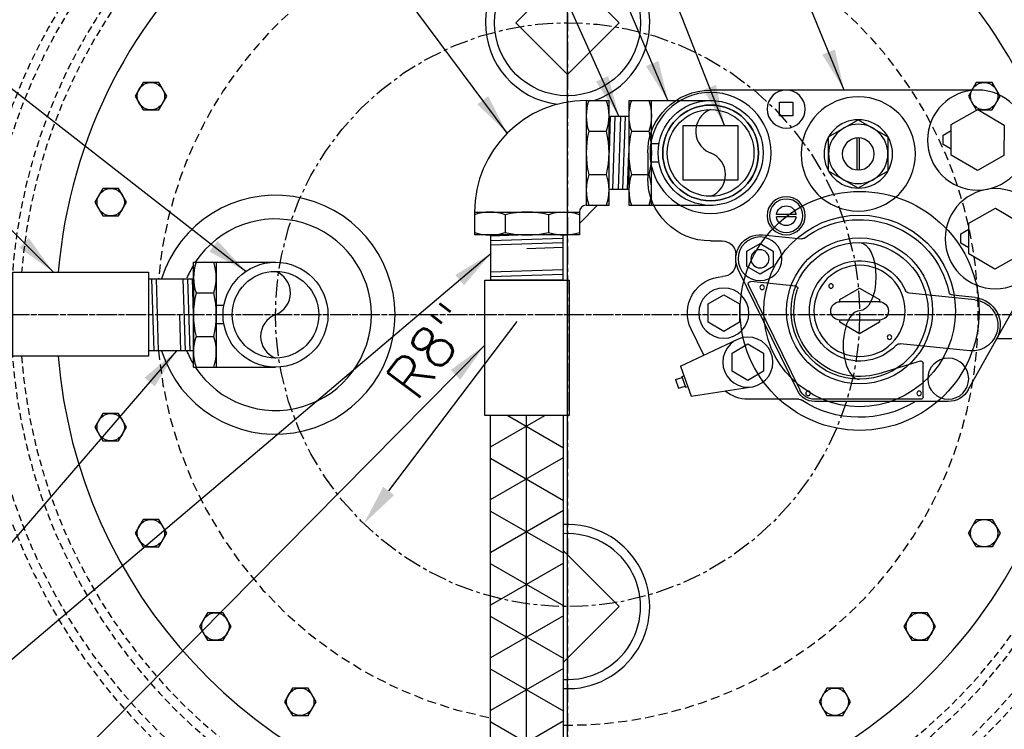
# Model space of a CAD drawing. Extents: x -174 to 90, y 3202 to 3403.
# Tile 32 of 35: x 41 to 68, y 3317 to 3336. Entities that reach past the tile are written whole.
import ezdxf

# ---------------------------------------------------------------- set-up
doc = ezdxf.new("R2010")
doc.units = 0
doc.header["$MEASUREMENT"] = 0
doc.header["$PDSIZE"] = 1
for name, pattern in [('CENTER1', [0.6625, 0.5, -0.075, 0.0125, -0.075]), ('HIDDEN', [0.375, 0.25, -0.125]), ('HIDDEN2', [0.28125, 0.1875, -0.09375]), ('HIDDEN5', [0.05, 0.025, -0.025])]:
    doc.linetypes.add(name, pattern=pattern)
doc.layers.get('DEFPOINTS').update_dxf_attribs({"linetype": 'CONTINUOUS'})
for name, color, linetype in [('BOARDER-TXT', 2, 'CONTINUOUS'), ('CENTERLINE', 3, 'CENTER1'), ('FLEXHOSE-2', 3, 'CONTINUOUS'), ('FRP-2-HATCH', 1, 'CONTINUOUS'), ('FRP-COLLAR', 2, 'CONTINUOUS'), ('FRP-SUMP', 2, 'CONTINUOUS'), ('GALV-2', 3, 'CONTINUOUS'), ('GALV-2-PIPE', 3, 'CONTINUOUS'), ('GALV-4', 4, 'CONTINUOUS'), ('GALV-4-PLUG', 4, 'CONTINUOUS'), ('MANWAY', 2, 'CONTINUOUS'), ('SUB-PUMP', 4, 'CONTINUOUS'), ('TANK-MANWAY', 5, 'CONTINUOUS'), ('TANK-MANWAY-BOLT', 7, 'CONTINUOUS'), ('TEXT', 3, 'CONTINUOUS')]:
    doc.layers.add(name, color=color, linetype=linetype)
doc.layers.add('FREEZE-LINES', color=8, linetype='CONTINUOUS', plot=False)
doc.styles.add('GM2-3$0$SIMPLEX', font='simplex.shx')
doc.styles.add('SIMPLEX', font='simplex')
doc.dimstyles.new('DIM12', dxfattribs={"dimscale": 12, "dimtxt": 0.09375, "dimasz": 0.09375, "dimexe": 0.0625, "dimexo": 0.0625, "dimgap": 0.0625, "dimtad": 1, "dimdec": 4, "dimzin": 3, "dimdsep": 46, "dimlunit": 4, "dimtxsty": 'SIMPLEX', "dimcen": 0, "dimclrd": 3, "dimclre": 3, "dimclrt": 3, "dimadec": 0, "dimazin": 0, "dimtfac": 1, "dimtdec": 4, "dimtmove": 0, "dimatfit": 3, "dimfxl": 1, "dimfrac": 2, "dimtolj": 1, "dimtzin": 3, "dimarcsym": 0})
doc.dimstyles.new('GM2-3$0$DIM12', dxfattribs={"dimscale": 12, "dimtxt": 0.09375, "dimasz": 0.09375, "dimexe": 0.0625, "dimexo": 0.0625, "dimgap": 0.0625, "dimtad": 1, "dimdec": 4, "dimzin": 3, "dimdsep": 46, "dimlunit": 4, "dimtxsty": 'GM2-3$0$SIMPLEX', "dimcen": 0, "dimclrd": 3, "dimclre": 3, "dimclrt": 3, "dimadec": 0, "dimazin": 0, "dimtfac": 1, "dimtdec": 4, "dimtmove": 0, "dimatfit": 3, "dimfxl": 1, "dimfrac": 2, "dimtolj": 1, "dimtzin": 3, "dimarcsym": 0})

# ---------------------------------------------------------------- blocks, each defined once
blk = doc.blocks.new('*D9')
at = {"layer": 'DEFPOINTS', "color": 0, "transparency": 16777216}
for p in [(55.109, 3328.728), (50.334, 3322.406)]:
    blk.add_point(p, dxfattribs=at)
at = {"layer": 'TEXT', "color": 3, "lineweight": -2, "transparency": 16777216}
blk.add_line((54.52, 3327.947), (51.012, 3323.303), dxfattribs=at)
at = {"layer": 'TEXT', "color": 3, "transparency": 16777216}
blk.add_solid([(50.862, 3323.416), (51.162, 3323.19), (50.334, 3322.406)], dxfattribs=at)
at = {"layer": 'TEXT', "color": 3, "transparency": 16777216, "insert": (52.144, 3327.157), "char_height": 1.125, "attachment_point": 5, "rotation": 52.9356, "style": 'SIMPLEX'}
blk.add_mtext('\\A1;R8"', dxfattribs=at)
blk = doc.blocks.new('A$C660F7303')
at = {"layer": 'SUB-PUMP', "color": 8, "linetype": 'Continuous'}
for p, q in [((2.428, 2.483), (-1.238, 2.483)), ((-4.906, 1.515), (-4.615, 2.341)), ((-4.615, 2.341), (-2.956, 2.084)), ((-1.688, 2.2), (-3.322, -1.138)), ((-1.666, 2.42), (-3.054, 2.42)), ((-1.632, 2.173), (-3.044, -0.712)), ((1.678, 2.42), (-1.238, 2.42)), ((1.74, 2.358), (1.74, 1.434)), ((2.974, 2.163), (4.914, -1.308)), ((-5.04, 1.883), (-4.956, 2.119)), ((-4.956, 2.119), (-4.779, 2.065)), ((-4.872, 1.799), (-4.768, 2.094)), ((-4.768, 2.094), (-4.708, 2.076)), ((-5.04, 1.883), (-4.862, 1.829)), ((-4.872, 1.799), (-4.813, 1.781)), ((1.66, 1.374), (0.527, 1.721)), ((-4.906, 1.515), (-3.355, 0.783)), ((-4.268, 1.214), (-4.617, 0.5)), ((3.016, 1.092), (1.11, 0.898)), ((4.231, 0.766), (3.754, 0.766)), ((4.231, -0.086), (4.231, 0.766)), ((0.541, 0.25), (-0.541, 0.25)), ((0.541, -0.25), (-0.541, -0.25)), ((3.158, -0.305), (1.357, -0.487)), ((3.164, -0.367), (2.553, -0.429)), ((-1.751, -0.677), (-2.981, -0.802)), ((-3.389, -1.314), (-3.389, -1.543)), ((-4.081, -1.918), (-3.764, -1.918)), ((-2.662, -2.086), (-1.586, -1.977)), ((4.584, -4.922), (5.067, -2.219)), ((-1.742, -2.578), (-2.28, -2.578)), ((-1.742, -2.641), (-2.28, -2.641)), ((-5.804, -4.33), (-5.804, -3.64)), ((-0.067, -3.866), (-0.067, -4.739)), ((-0.005, -3.866), (-0.005, -4.739)), ((3.233, -6.053), (-4.081, -6.053))]:
    blk.add_line(p, q, dxfattribs=at)
for points in [[(-3.061, 0.904), (-2.628, 1.154), (-2.628, 1.654), (-3.061, 1.904), (-3.494, 1.654), (-3.494, 1.154)], [(-3.719, -0.44), (-3.286, -0.19), (-3.286, 0.31), (-3.719, 0.56), (-4.152, 0.31), (-4.152, -0.19)], [(-2.728, -1.847), (-2.366, -1.638), (-2.366, -1.219), (-2.728, -1.01), (-3.091, -1.219), (-3.091, -1.638)], [(3.723, -2.814), (4.443, -2.39), (4.436, -1.554), (3.709, -1.142), (2.988, -1.566), (2.995, -2.402)], [(-0.036, -5.24), (0.776, -4.771), (0.776, -3.833), (-0.036, -3.365), (-0.848, -3.833), (-0.848, -4.771)], [(-3.331, -5.08), (-3.331, -3.58), (-4.831, -3.58), (-4.831, -5.08)], [(3.24, -5.517), (3.96, -5.092), (3.953, -4.256), (3.226, -3.844), (2.505, -4.269), (2.512, -5.105)], [(-2.195, -5.717), (-1.826, -5.717), (-1.826, -5.348), (-2.195, -5.348)]]:
    blk.add_lwpolyline(points, close=True, dxfattribs=at)
for points in [[(0.541, 0.25), (0.541, 0.312), (0, 0.625), (-0.541, 0.312), (-0.541, 0.25)], [(-0.541, -0.25), (-0.541, -0.312), (0, -0.625), (0.541, -0.312), (0.541, -0.25)], [(2.99, -1.729), (2.77, -1.856), (2.77, -2.112), (2.992, -2.241), (2.994, -2.239)], [(2.507, -4.432), (2.287, -4.558), (2.287, -4.815), (2.509, -4.943), (2.511, -4.942)]]:
    blk.add_lwpolyline(points, dxfattribs=at)
for centre, radius in [((-1.411, 2.258), 0.0625), ((1.631, 2.258), 0.0625), ((2.428, 1.858), 0.562), ((-3.061, 1.404), 0.688), ((0, 0), 1.25), ((-3.719, 0.06), 0.688), ((0.818, 0.718), 0.0625), ((-2.668, -0.645), 0.0625), ((-0.783, -0.684), 0.0625), ((3.716, -1.978), 1.373), ((-2.728, -1.428), 0.598), ((-2.728, -1.428), 0.248), ((-2.011, -2.609), 0.521), ((-2.011, -2.609), 0.458), ((-4.081, -4.33), 1.66), ((-0.036, -4.302), 1.566), ((-4.081, -4.33), 1.312), ((-0.036, -4.302), 0.938), ((-0.036, -4.302), 0.812), ((3.233, -4.681), 1.373), ((-0.036, -4.302), 0.438), ((-2.011, -5.532), 0.521)]:
    blk.add_circle(centre, radius, dxfattribs=at)
for centre, radius, start, end in [((0, 0), 2.917, 58.3361, 123.2055), ((-1.238, 1.983), 0.5, 90, 154.2739), ((-1.666, 2.545), 0.125, 270, 303.2055), ((2.428, 1.858), 0.625, 29.2078, 90), ((-3.054, 1.42), 1, 90, 129.0586), ((-1.238, 1.983), 0.438, 90, 154.2739), ((1.678, 2.358), 0.0625, 0, 90), ((0, 0), 1.799, 72.9847, 199.2841), ((0, 0), 1.375, 42.9745, 335.9351), ((1.678, 1.434), 0.0625, 252.9847, 0), ((3.087, 0.394), 0.702, 275.7944, 95.7944), ((1.097, 1.023), 0.125, 222.9745, 275.7944), ((3.087, 0.394), 0.764, 275.7944, 29.2078), ((-3.719, 0.06), 1, 153.9206, 268.1331), ((-0.541, 0), 0.25, 90, 270), ((0.541, 0), 0.25, 270, 90), ((0, 0), 2.5, 233.1631, 347.8371), ((1.37, -0.612), 0.125, 95.7944, 155.9351), ((2.566, -0.553), 0.125, 95.7944, 167.8371), ((-2.988, -0.74), 0.0625, 153.9206, 275.7944), ((-1.757, -0.615), 0.0625, 275.7944, 19.2841), ((-3.764, -1.314), 0.375, 360, 88.1331), ((-2.728, -1.428), 0.661, 153.9206, 275.7944), ((-3.764, -1.543), 0.375, 270, 0), ((-4.081, -3.64), 1.723, 90, 180), ((-1.574, -2.101), 0.125, 53.1631, 95.7944), ((-2.011, -2.609), 0.271, 6.6258, 173.3742), ((-2.011, -2.609), 0.271, 186.6258, 353.3742), ((-4.081, -4.33), 1.723, 180, 270)]:
    blk.add_arc(centre, radius, start, end, dxfattribs=at)
blk = doc.blocks.new('A$C0CB26CEE')
at = {"layer": 'BOARDER-TXT'}
blk.add_lwpolyline([(5.493, 3.654), (5.493, 5.959), (9.207, 5.959), (9.207, 3.654)], close=True, dxfattribs=at)

msp = doc.modelspace()

# ---------------------------------------------------------------- hatches: boundary and pattern name
at = {"layer": 'FRP-2-HATCH', "linetype": 'Continuous'}
h = msp.add_hatch(dxfattribs=at)
h.set_pattern_fill('NET3', color=256, scale=10, angle=90, style=0)
h.set_pattern_definition([(90, (2941.0343, 3351.7779), (-1.25, 8e-17), []), (150, (2941.0343, 3351.7779), (-0.625, -1.08253175), []), (210, (2941.0343, 3351.7779), (0.625, -1.08253175), [])])
h.paths.add_polyline_path([(53.81947, 3308.54671), (55.81947, 3308.54671), (55.80427, 3325.36873), (53.80427, 3325.36873)])

# ---------------------------------------------------------------- linework, layer by layer
at = {"layer": 'BOARDER-TXT'}
msp.add_lwpolyline([(55.95362, 3325.36873), (53.6487, 3325.36873), (53.6487, 3329.08308), (55.95362, 3329.08308)], close=True, dxfattribs=at)
at = {"layer": 'CENTERLINE'}
for p, q in [((55.92071, 3304.70979), (55.92071, 3351.56019)), ((89.17297, 3328.13499), (32.32049, 3328.13499))]:
    msp.add_line(p, q, dxfattribs=at)
msp.add_circle((55.91369, 3328.13499), 8, dxfattribs=at)
at = {"layer": 'FLEXHOSE-2', "linetype": 'Continuous'}
for p, q in [((53.8153, 3329.08308), (53.8153, 3330.3197)), ((55.78702, 3330.3197), (55.78702, 3329.08308)), ((44.43107, 3329.11431), (45.66769, 3329.11431)), ((55.78702, 3329.08308), (53.8153, 3329.08308)), ((45.66769, 3327.14259), (44.43107, 3327.14259))]:
    msp.add_line(p, q, dxfattribs=at)
at = {"layer": 'FLEXHOSE-2', "color": 7}
for p, q in [((54.80116, 3330.31964), (53.8153, 3330.28883)), ((55.78702, 3330.22545), (53.8153, 3330.16383)), ((55.78702, 3330.10045), (53.8153, 3330.03883)), ((55.78702, 3329.97545), (54.80116, 3329.94464)), ((55.78702, 3329.36389), (53.8153, 3329.30227)), ((44.58688, 3327.14259), (44.52526, 3329.11431)), ((44.71188, 3327.14259), (44.65026, 3329.11431)), ((45.44844, 3327.14259), (45.38683, 3329.11431)), ((45.57344, 3327.14259), (45.51183, 3329.11431)), ((45.66763, 3328.12845), (45.63683, 3329.11431)), ((55.78702, 3329.23889), (53.8153, 3329.17727)), ((45.32344, 3327.14259), (45.29263, 3328.12845))]:
    msp.add_line(p, q, dxfattribs=at)
at = {"layer": 'FREEZE-LINES', "color": 8, "linetype": 'Continuous'}
msp.add_line((55.91369, 3253.50724), (55.91369, 3393.81703), dxfattribs=at)
at = {"layer": 'FREEZE-LINES', "color": 8, "linetype": 'CENTER1'}
msp.add_line((89.91369, 3328.13499), (-42.08631, 3328.13499), dxfattribs=at)
at = {"layer": 'FRP-COLLAR', "color": 7, "linetype": 'HIDDEN5'}
for radius in [21.45312, 21.20312]:
    msp.add_circle((55.91369, 3328.13499), radius, dxfattribs=at)
at = {"layer": 'FRP-SUMP', "color": 1, "linetype": 'HIDDEN2'}
for points in [[(40.69752, 3329.15018, -0.33897126), (52.93014, 3343.09029, -0.0492679), (55.91369, 3343.38499, -1.003594), (55.80427, 3312.88538, -0.96355808)], [(40.9592, 3329.30264, -0.32985718), (52.66369, 3342.77867, -0.05465399), (55.91369, 3343.13499, -1.00365401), (55.80427, 3313.13539, -0.9629607)], [(53.80427, 3313.03158, -0.35582161), (40.69552, 3327.15018, -0.33258093)], [(53.80427, 3313.28405, -0.35199683), (40.95686, 3326.99773)]]:
    msp.add_lwpolyline(points, format="xyb", dxfattribs=at)
for radius, start, end in [(16.25129, 269.614227, 176.418471), (16.00129, 269.608199, 176.362439), (16.25129, 183.474161, 262.541957), (16.00129, 183.528508, 262.424756)]:
    msp.add_arc((55.91369, 3328.13499), radius, start, end, dxfattribs=at)
at = {"layer": 'GALV-2', "linetype": 'Continuous'}
for p, q in [((56.42447, 3334.00503), (57.04882, 3334.00503)), ((56.42447, 3334.00503), (56.42447, 3333.16383)), ((57.04882, 3331.13301), (57.04882, 3334.00503)), ((57.59159, 3334.00503), (57.59159, 3331.13301)), ((57.59159, 3334.00503), (58.21594, 3334.00503)), ((58.21594, 3331.13301), (58.21594, 3334.00503)), ((58.21594, 3334.00503), (59.89752, 3334.00503)), ((57.04882, 3333.57642), (57.59159, 3333.57642)), ((57.59159, 3333.57642), (57.59159, 3331.57892)), ((56.42447, 3333.16383), (56.42447, 3331.97421)), ((56.49486, 3333.16383), (56.98051, 3333.16383)), ((57.66198, 3333.16383), (58.14763, 3333.16383)), ((58.41643, 3332.81902), (58.21594, 3332.81902)), ((58.41643, 3332.31902), (58.21594, 3332.31902)), ((56.42447, 3331.97421), (56.42447, 3331.13301)), ((56.49486, 3331.97421), (56.98051, 3331.97421)), ((57.66198, 3331.97421), (58.14763, 3331.97421)), ((57.04882, 3331.57892), (57.59159, 3331.57892)), ((53.36515, 3330.94571), (54.20635, 3330.94571)), ((53.36515, 3330.94571), (53.36515, 3330.32136)), ((54.20635, 3330.94571), (55.39597, 3330.94571)), ((55.39597, 3330.94571), (56.23717, 3330.94571)), ((56.23717, 3330.63353), (56.73665, 3331.13301)), ((56.23717, 3330.94571), (56.23717, 3330.32136)), ((56.42447, 3331.13301), (57.04882, 3331.13301)), ((57.59159, 3331.13301), (58.21594, 3331.13301)), ((58.21594, 3331.13301), (59.89752, 3331.13301)), ((54.20635, 3330.87532), (54.20635, 3330.38967)), ((55.39597, 3330.87532), (55.39597, 3330.38967)), ((56.23717, 3330.32136), (53.36515, 3330.32136)), ((45.66603, 3329.57099), (46.29038, 3329.57099)), ((45.66603, 3328.7298), (45.66603, 3329.57099)), ((46.29038, 3329.57099), (46.29038, 3326.69898)), ((46.29038, 3329.57099), (47.91369, 3329.57099)), ((45.66603, 3329.13374), (45.66603, 3327.13624)), ((45.66395, 3327.54017), (45.66395, 3328.7298)), ((45.73641, 3328.7298), (46.22207, 3328.7298)), ((46.49809, 3328.38499), (46.29761, 3328.38499)), ((46.49809, 3327.88499), (46.29761, 3327.88499)), ((45.66603, 3326.69898), (45.66603, 3327.54017)), ((45.73641, 3327.54017), (46.22207, 3327.54017)), ((45.66603, 3326.69898), (46.29038, 3326.69898)), ((46.29038, 3326.69898), (47.91369, 3326.69898))]:
    msp.add_line(p, q, dxfattribs=at)
at = {"layer": 'GALV-2', "color": 1}
for p, q in [((57.08392, 3333.57892), (57.05048, 3332.58632)), ((57.20899, 3333.57892), (57.14162, 3331.57892)), ((57.30635, 3331.57107), (57.37372, 3333.57107)), ((57.43142, 3331.57107), (57.49879, 3333.57107)), ((57.5565, 3331.57107), (57.58993, 3332.56367))]:
    msp.add_line(p, q, dxfattribs=at)
at = {"layer": 'GALV-2', "linetype": 'Continuous'}
for centre, radius in [((59.83202, 3332.56902), 1.4375), ((59.83202, 3332.56902), 1.3125), ((59.83202, 3332.56902), 1.1875), ((47.91369, 3328.13499), 1.4375), ((47.91369, 3328.13499), 1.1875)]:
    msp.add_circle(centre, radius, dxfattribs=at)
for centre, radius, start, end in [((56.42447, 3330.94571), 3.05932, 90.000012, 180), ((57.71627, 3333.58443), 1.29179, 160.998612, 199.001388), ((55.75911, 3333.58443), 1.29179, 340.998612, 19.001388), ((58.88338, 3333.58443), 1.29179, 160.998612, 199.001388), ((56.92623, 3333.58443), 1.29179, 340.998612, 19.001388), ((58.9881, 3332.56902), 2.56321, 166.581758, 193.418242), ((54.48727, 3332.56902), 2.56321, 346.581758, 13.418242), ((60.15522, 3332.56902), 2.56321, 166.581758, 193.418242), ((55.65439, 3332.56902), 2.56321, 346.581758, 13.418242), ((57.75087, 3331.55361), 1.32456, 161.485929, 198.514071), ((55.72451, 3331.55361), 1.32456, 341.485929, 18.514071), ((58.91799, 3331.55361), 1.32456, 161.485929, 198.514071), ((56.89163, 3331.55361), 1.32456, 341.485929, 18.514071), ((53.78575, 3329.65391), 1.29179, 70.998612, 109.001388), ((54.80116, 3328.38207), 2.56321, 76.581758, 103.418242), ((55.81657, 3329.61931), 1.32456, 71.485929, 108.514071), ((56.42447, 3330.94571), 0.18731, 90.000196, 180), ((53.78575, 3331.61107), 1.29179, 250.998612, 289.001388), ((54.80116, 3332.88291), 2.56321, 256.581758, 283.418242), ((55.81657, 3331.64567), 1.32456, 251.485929, 288.514071), ((46.99242, 3329.1504), 1.32456, 161.485929, 198.514071), ((44.96606, 3329.1504), 1.32456, 341.485929, 18.514071), ((47.68612, 3328.72874), 0.63587, 290.970176, 69.029824), ((48.22966, 3328.13499), 2.56321, 166.581758, 193.418242), ((43.72882, 3328.13499), 2.56321, 346.581758, 13.418242), ((48.14125, 3327.54124), 0.63587, 110.970176, 249.029824), ((46.95782, 3327.11958), 1.29179, 160.998612, 199.001388), ((45.00066, 3327.11958), 1.29179, 340.998612, 19.001388)]:
    msp.add_arc(centre, radius, start, end, dxfattribs=at)
at = {"layer": 'GALV-2', "color": 2, "linetype": 'Continuous'}
for centre, start, end in [((60.05958, 3333.16277), 110.970176, 255.154451), ((59.60446, 3331.97527), 290.970176, 69.029824)]:
    msp.add_arc(centre, 0.63587, start, end, dxfattribs=at)
at = {"layer": 'GALV-2-PIPE'}
for p, q in [((53.80427, 3308.54671), (53.80427, 3325.36873)), ((55.80427, 3308.54671), (55.80427, 3325.36873))]:
    msp.add_line(p, q, dxfattribs=at)
at = {"layer": 'GALV-4', "color": 2}
for radius in [2, 1.875]:
    msp.add_circle((63.91301, 3328.23875), radius, dxfattribs=at)
at = {"layer": 'GALV-4', "color": 10, "extrusion": (0, 0, -1)}
msp.add_ellipse((63.91301, 3329.17625), major_axis=(0, 0.9375), ratio=0.47920074, start_param=0, end_param=3.14159265, dxfattribs=at)
at = {"layer": 'GALV-4', "color": 10}
msp.add_ellipse((63.91301, 3327.30125), major_axis=(0, -0.9375), ratio=0.47920074, start_param=3.14159265, end_param=6.28318531, dxfattribs=at)
at = {"layer": 'GALV-4-PLUG', "color": 2, "linetype": 'Continuous'}
msp.add_lwpolyline([(55.91369, 3334.72077), (54.49947, 3336.13499), (55.91369, 3337.5492), (57.3279, 3336.13499)], close=True, dxfattribs=at)
msp.add_lwpolyline([(55.80427, 3318.61135), (57.3279, 3320.13499), (55.80427, 3321.65862)], dxfattribs=at)
msp.add_circle((55.91369, 3336.13499), 2, dxfattribs=at)
at = {"layer": 'GALV-4-PLUG'}
for centre, start, end in [((55.91369, 3336.13499), 288.800041, 262.944381), ((55.91369, 3320.13499), 267.212561, 92.787439)]:
    msp.add_arc(centre, 2.25, start, end, dxfattribs=at)
at = {"layer": 'GALV-4-PLUG', "color": 2, "linetype": 'Continuous'}
msp.add_arc((55.91369, 3320.13499), 2, 266.863802, 93.136198, dxfattribs=at)
at = {"layer": 'MANWAY', "color": 1, "linetype": 'Continuous'}
for radius in [3.2742, 2.625]:
    msp.add_circle((63.91301, 3328.23875), radius, dxfattribs=at)
for radius, start, end in [(3.2742, 197.643626, 162.596337), (2.625, 213.16488, 146.83512), (2.625, 148.898358, 157.667791), (2.625, 202.393977, 211.101642)]:
    msp.add_arc((47.91369, 3328.13499), radius, start, end, dxfattribs=at)
at = {"layer": 'TANK-MANWAY', "color": 2, "linetype": 'Continuous'}
for start, end in [(0, 175.215743), (269.539469, 359.810127), (184.659435, 261.321215)]:
    msp.add_arc((55.91369, 3328.13499), 14, start, end, dxfattribs=at)
at = {"layer": 'TANK-MANWAY', "color": 7, "linetype": 'HIDDEN'}
for start, end in [(269.442723, 175.006048), (185.060807, 259.192847)]:
    msp.add_arc((55.91369, 3328.13499), 11.25, start, end, dxfattribs=at)
at = {"layer": 'TANK-MANWAY-BOLT'}
for points in [[(44.28474, 3334.4997), (44.06824, 3334.1247), (44.28474, 3333.7497), (44.71776, 3333.7497), (44.93426, 3334.1247), (44.71776, 3334.4997)], [(67.10962, 3334.4997), (66.89311, 3334.1247), (67.10962, 3333.7497), (67.54263, 3333.7497), (67.75914, 3334.1247), (67.54263, 3334.4997)], [(43.18294, 3331.59447), (42.96643, 3331.21947), (43.18294, 3330.84447), (43.61595, 3330.84447), (43.83246, 3331.21947), (43.61595, 3331.59447)], [(43.18294, 3325.4255), (42.96643, 3325.0505), (43.18294, 3324.6755), (43.61595, 3324.6755), (43.83246, 3325.0505), (43.61595, 3325.4255)], [(44.28474, 3322.52028), (44.06824, 3322.14528), (44.28474, 3321.77028), (44.71776, 3321.77028), (44.93426, 3322.14528), (44.71776, 3322.52028)], [(67.54263, 3322.52028), (67.75914, 3322.14528), (67.54263, 3321.77028), (67.10962, 3321.77028), (66.89311, 3322.14528), (67.10962, 3322.52028)], [(46.0498, 3319.96315), (45.83329, 3319.58815), (46.0498, 3319.21315), (46.48281, 3319.21315), (46.69932, 3319.58815), (46.48281, 3319.96315)], [(65.34456, 3319.96315), (65.12806, 3319.58815), (65.34456, 3319.21315), (65.77758, 3319.21315), (65.99408, 3319.58815), (65.77758, 3319.96315)], [(48.37553, 3317.90274), (48.15902, 3317.52774), (48.37553, 3317.15274), (48.80854, 3317.15274), (49.02505, 3317.52774), (48.80854, 3317.90274)], [(63.01884, 3317.90274), (62.80233, 3317.52774), (63.01884, 3317.15274), (63.45185, 3317.15274), (63.66836, 3317.52774), (63.45185, 3317.90274)]]:
    msp.add_lwpolyline(points, close=True, dxfattribs=at)
for centre in [(44.50125, 3334.1247), (67.32613, 3334.1247), (43.39944, 3331.21947), (43.39944, 3325.0505), (44.50125, 3322.14528), (67.32613, 3322.14528), (46.26631, 3319.58815), (65.56107, 3319.58815), (48.59203, 3317.52774), (63.23534, 3317.52774)]:
    msp.add_circle(centre, 0.375, dxfattribs=at)

# ---------------------------------------------------------------- block references
at = {"layer": 'BOARDER-TXT'}
msp.add_blockref('A$C0CB26CEE', (35.22404, 3323.34353), dxfattribs=at)
at = {"layer": 'SUB-PUMP', "linetype": 'Continuous', "xscale": -1, "rotation": 180}
msp.add_blockref('A$C660F7303', (63.91301, 3328.23875), dxfattribs=at)

# ---------------------------------------------------------------- dimensions: what is measured, and where the dimension line sits
at = {"layer": 'TEXT'}
dim = msp.add_radius_dim(center=(55.10942, 3328.72798), mpoint=(50.33394, 3322.4055), text='R8"', dimstyle='DIM12', dxfattribs=at)
dim.commit()
dim.dimension.update_dxf_attribs({"geometry": '*D9', "text_midpoint": (53.27674, 3326.3016), "dimtype": 164})

# ---------------------------------------------------------------- leaders
for points in [[(63.48894, 3334.29289), (54.61776, 3355.98633), (27.98537, 3355.98262)], [(58.67107, 3333.98326), (52.46428, 3348.61701), (27.98537, 3348.61701)], [(57.32021, 3333.57362), (51.65762, 3346.1914), (27.98537, 3346.1914)], [(54.26121, 3333.11072), (45.8973, 3344.37363), (27.98537, 3344.37363)], [(41.81873, 3329.3094), (30.97971, 3340.18359), (27.98537, 3340.18359)], [(53.81699, 3329.81274), (30.47728, 3310.0259), (27.88763, 3310.0259)], [(45.20015, 3327.14354), (30.47728, 3310.0259), (27.88763, 3310.0259)], [(53.6375, 3327.29042), (32.75907, 3306.16556), (27.96918, 3306.16556)]]:
    msp.add_leader(points, dimstyle='GM2-3$0$DIM12', dxfattribs=at)
for points, dimstyle in [([(60.21694, 3333.31867), (52.62558, 3352.6309), (27.98537, 3352.6309)], 'GM2-3$0$DIM12'), ([(47.10203, 3329.32109), (30.2654, 3342.43998), (28.07281, 3342.43998)], 'DIM12')]:
    msp.add_leader(points, dimstyle=dimstyle, override={"dimgap": 0.0625, "dimtad": 0}, dxfattribs=at)

doc.saveas('drawing.dxf')
